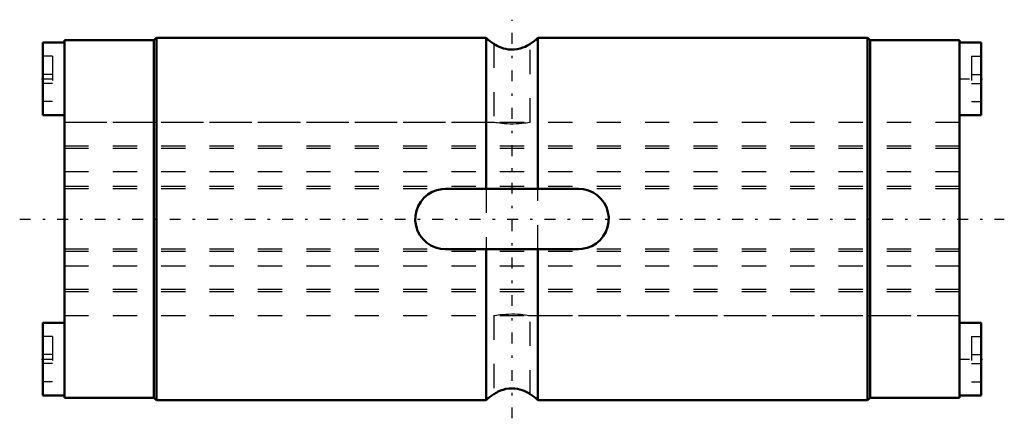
# Model space of a CAD drawing. Header units: millimetres. Extents: x -1.9 to 38.9, y -8.2 to 8.3.
import ezdxf

# ---------------------------------------------------------------- set-up
doc = ezdxf.new("R2010")
doc.units = ezdxf.units.MM
doc.linetypes.add('Center', pattern=[1.5, 0.45, -0.5, 0.05, -0.5])
doc.linetypes.add('Dashed', pattern=[2, 1, -1])
for name, color, linetype, lineweight in [('2d ConnectionPoints', 7, 'Continuous', 50), ('AM_0', 7, 'Continuous', 50), ('AM_7', 7, 'Center', 25), ('AM_9', 6, 'Dashed', 25)]:
    doc.layers.add(name, color=color, linetype=linetype, lineweight=lineweight)

# ---------------------------------------------------------------- blocks, each defined once
blk = doc.blocks.new('1_1LT8XL_Cylindar_0_in_LT8XL_37L_00__4')
at = {"layer": 'AM_0'}
for p, q in [((0, 7.4), (0, -7.4)), ((3.7, 7.4), (0, 7.4)), ((3.8, 7.5), (3.7, 7.4)), ((3.7, 7.4), (3.7, -7.4)), ((3.8, 7.5), (3.8, -7.5)), ((17.429, 7.5), (3.8, 7.5)), ((17.429, 1.25), (17.429, 7.5)), ((33.2, 7.5), (19.571, 7.5)), ((19.571, 7.5), (19.571, 1.25)), ((33.3, 7.4), (33.2, 7.5)), ((33.2, 7.5), (33.2, -7.5)), ((37, 7.4), (33.3, 7.4)), ((33.3, 7.4), (33.3, -7.4)), ((37, 7.4), (37, -7.4)), ((-0.9, 7.3), (-0.9, 4.3)), ((0, 7.3), (-0.9, 7.3)), ((37.9, 7.3), (37, 7.3)), ((37.9, 7.3), (37.9, 4.3)), ((-0.9, 4.3), (0, 4.3)), ((37, 4.3), (37.9, 4.3)), ((15.75, 1.25), (21.25, 1.25)), ((21.25, -1.25), (15.75, -1.25)), ((17.429, -7.5), (17.429, -1.25)), ((19.571, -1.25), (19.571, -7.5)), ((-0.9, -4.3), (-0.9, -7.3)), ((0, -4.3), (-0.9, -4.3)), ((37.9, -4.3), (37, -4.3)), ((37.9, -4.3), (37.9, -7.3)), ((-0.9, -7.3), (0, -7.3)), ((37, -7.3), (37.9, -7.3)), ((0, -7.4), (3.7, -7.4)), ((3.7, -7.4), (3.8, -7.5)), ((3.8, -7.5), (17.429, -7.5)), ((19.571, -7.5), (33.2, -7.5)), ((33.2, -7.5), (33.3, -7.4)), ((33.3, -7.4), (37, -7.4))]:
    blk.add_line(p, q, dxfattribs=at)
for points in [[(19.25, 7.251), (19.25, 7.251), (19.236, 7.242), (19.21, 7.225), (19.17, 7.2), (19.112, 7.168), (19.04, 7.132), (18.945, 7.092), (18.831, 7.055), (18.711, 7.028), (18.577, 7.012), (18.463, 7.011), (18.346, 7.02), (18.244, 7.037), (18.146, 7.061), (18.051, 7.093), (17.965, 7.129), (17.885, 7.169), (17.819, 7.206), (17.781, 7.231), (17.757, 7.246), (17.75, 7.251)], [(15.75, -1.25), (15.542, -1.232), (15.34, -1.181), (15.149, -1.096), (14.975, -0.981), (14.822, -0.837), (14.695, -0.67), (14.597, -0.483), (14.532, -0.281), (14.502, -0.073), (14.507, 0.136), (14.547, 0.34), (14.62, 0.535), (14.725, 0.715), (14.858, 0.875), (15.017, 1.013), (15.198, 1.121), (15.395, 1.198), (15.602, 1.241), (15.75, 1.25)], [(21.25, 1.25), (21.458, 1.232), (21.66, 1.181), (21.851, 1.096), (22.025, 0.981), (22.178, 0.837), (22.305, 0.67), (22.403, 0.483), (22.468, 0.281), (22.498, 0.073), (22.493, -0.136), (22.453, -0.34), (22.38, -0.535), (22.275, -0.715), (22.142, -0.875), (21.983, -1.013), (21.802, -1.121), (21.605, -1.198), (21.398, -1.241), (21.25, -1.25)], [(17.75, -7.251), (17.758, -7.245), (17.78, -7.231), (17.816, -7.208), (17.868, -7.178), (17.934, -7.144), (18.024, -7.104), (18.131, -7.066), (18.25, -7.035), (18.384, -7.015), (18.5, -7.01), (18.62, -7.016), (18.724, -7.03), (18.824, -7.053), (18.92, -7.083), (19.008, -7.117), (19.092, -7.157), (19.162, -7.195), (19.213, -7.227), (19.244, -7.247), (19.25, -7.251)]]:
    blk.add_lwpolyline(points, dxfattribs=at)
for centre, start, end in [((18.5, 8.55), 224.427, 240.0291), ((18.5, 8.55), 299.928, 315.573), ((18.5, -8.55), 119.9579, 135.573), ((18.5, -8.55), 44.427, 60.0524)]:
    blk.add_arc(centre, 1.5, start, end, dxfattribs=at)
at = {"layer": 'AM_7'}
for p, q in [((18.5, -8.25), (18.5, 8.25)), ((-0.945, 5.8), (0.045, 5.8)), ((36.955, 5.8), (37.945, 5.8)), ((-1.85, 0), (38.85, 0)), ((-0.945, -5.8), (0.045, -5.8)), ((36.955, -5.8), (37.945, -5.8))]:
    blk.add_line(p, q, dxfattribs=at)
at = {"layer": 'AM_9'}
for p, q in [((17.75, 7.25), (17.75, 4)), ((19.25, 4), (19.25, 7.25)), ((-0.5, 6.737), (-0.9, 6.737)), ((-0.5, 6.737), (-0.5, 4.862)), ((37.5, 6.737), (37.9, 6.737)), ((37.5, 6.737), (37.5, 4.862)), ((-0.5, 5.987), (-0.9, 5.987)), ((37.5, 5.987), (37.9, 5.987)), ((-0.5, 5.613), (-0.9, 5.613)), ((37.5, 5.613), (37.9, 5.613)), ((-0.5, 4.862), (-0.9, 4.862)), ((37.5, 4.862), (37.9, 4.862)), ((17.752, 4), (0, 4)), ((37, 4), (19.25, 4)), ((37, 3.008), (0, 3.008)), ((37, 2.913), (0, 2.913)), ((37, 1.947), (0, 1.947)), ((37, 1.352), (0, 1.352)), ((37, 1.249), (0, 1.249)), ((17.429, 1.25), (17.429, -1.25)), ((19.571, -1.25), (19.571, 1.25)), ((37, -1.249), (0, -1.249)), ((37, -1.352), (0, -1.352)), ((37, -1.947), (0, -1.947)), ((37, -2.913), (0, -2.913)), ((37, -3.008), (0, -3.008)), ((0, -4), (17.752, -4)), ((17.75, -4), (17.75, -7.25)), ((19.25, -7.25), (19.25, -4)), ((19.25, -4), (37, -4)), ((-0.5, -4.862), (-0.9, -4.862)), ((-0.5, -4.862), (-0.5, -6.737)), ((37.5, -4.862), (37.9, -4.862)), ((37.5, -4.862), (37.5, -6.737)), ((-0.5, -5.613), (-0.9, -5.613)), ((37.5, -5.613), (37.9, -5.613)), ((-0.5, -5.987), (-0.9, -5.987)), ((37.5, -5.987), (37.9, -5.987)), ((-0.5, -6.737), (-0.9, -6.737)), ((37.5, -6.737), (37.9, -6.737))]:
    blk.add_line(p, q, dxfattribs=at)
for points in [[(19.25, 4), (19.24, 3.998), (19.209, 3.992), (19.159, 3.984), (19.089, 3.973), (19.005, 3.961), (18.903, 3.95), (18.793, 3.94), (18.67, 3.933), (18.547, 3.929), (18.419, 3.93), (18.299, 3.934), (18.181, 3.942), (18.075, 3.952), (17.977, 3.964), (17.895, 3.975), (17.828, 3.986), (17.782, 3.994), (17.756, 3.999), (17.75, 4)], [(17.75, -4), (17.751, -4), (17.767, -3.997), (17.802, -3.991), (17.858, -3.981), (17.93, -3.97), (18.021, -3.958), (18.123, -3.947), (18.24, -3.938), (18.36, -3.932), (18.488, -3.929), (18.61, -3.931), (18.733, -3.936), (18.846, -3.944), (18.952, -3.955), (19.045, -3.967), (19.124, -3.978), (19.185, -3.988), (19.227, -3.996), (19.25, -4)]]:
    blk.add_lwpolyline(points, dxfattribs=at)
blk = doc.blocks.new('2_1LT8XL_37Shaft_0_in_LT8XL_37L_00__4')
at = {"layer": 'AM_9'}
for p, q in [((37, 4), (0, 4)), ((37, 3.008), (0, 3.008)), ((37, 2.913), (0, 2.913)), ((37, 1.947), (0, 1.947)), ((37, 1.352), (0, 1.352)), ((37, 1.249), (0, 1.249)), ((37, -1.249), (0, -1.249)), ((37, -1.352), (0, -1.352)), ((37, -1.947), (0, -1.947)), ((37, -2.913), (0, -2.913)), ((37, -3.008), (0, -3.008)), ((0, -4), (37, -4))]:
    blk.add_line(p, q, dxfattribs=at)

msp = doc.modelspace()

# ---------------------------------------------------------------- linework, layer by layer
at = {"layer": '2d ConnectionPoints'}
msp.add_point((0, 0), dxfattribs=at)

# ---------------------------------------------------------------- block references
for name in ['1_1LT8XL_Cylindar_0_in_LT8XL_37L_00__4', '2_1LT8XL_37Shaft_0_in_LT8XL_37L_00__4']:
    msp.add_blockref(name, (0, 0))

doc.saveas('drawing.dxf')
